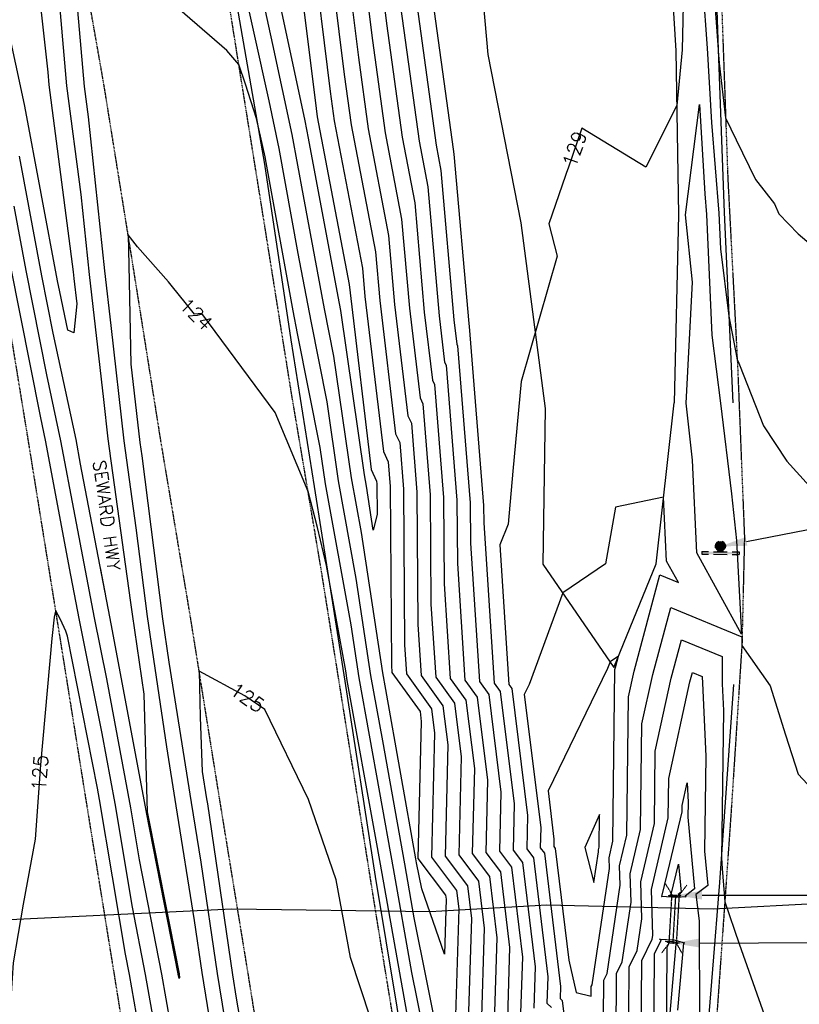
# Model space of a CAD drawing. Header units: feet. Extents: x 351431 to 355879, y 310968 to 329728.
# Tile 219 of 254: x 352768 to 352987, y 326291 to 326568. Entities that reach past the tile are written whole.
import ezdxf

# ---------------------------------------------------------------- set-up
doc = ezdxf.new("R2010")
doc.units = ezdxf.units.FT
doc.header["$MEASUREMENT"] = 0
doc.linetypes.add('D10', pattern=[0.15, 0.1, -0.05])
doc.linetypes.add('D25', pattern=[0.375, 0.25, -0.125])
for name, color, linetype in [('ELTCH-EG1', 253, 'Continuous'), ('ELTCN-EG1', 251, 'Continuous'), ('ELTT', 3, 'Continuous'), ('ELUDC', 153, 'D10'), ('ELUTU', 153, 'UT'), ('ELYSP', 1, 'D25'), ('ELYSS', 2, 'Continuous'), ('ESFS', 153, 'Continuous'), ('ESMask', 155, 'Continuous'), ('ESUD-CMP', 13, 'D10'), ('ETFS', 6, 'Continuous'), ('ETRC', 2, 'Continuous'), ('ETTC', 252, 'Continuous'), ('ETUD', 4, 'Continuous')]:
    doc.layers.add(name, color=color, linetype=linetype)
doc.styles.add('L180', font='simplex.shx', dxfattribs={"height": 3.6})
doc.styles.add('L80', font='simplex', dxfattribs={"height": 4})
doc.styles.add('ROMANSM', font='romansm.shx')
doc.linetypes.add('UT', pattern='A,0.25,-0.07,0.07,-0.07,0.07,-0.07,0.25,-0.08,["UT",ROMANSM,S=0.08,R=0,X=-0.04,Y=-0.04],-0.15', length=1.08)

# ---------------------------------------------------------------- blocks, each defined once
blk = doc.blocks.new('ESIPUBSIGN')
at = {"layer": 'ESMask'}
h = blk.add_hatch(color=256, dxfattribs=at)
edge = h.paths.add_edge_path()
edge.add_arc((0, 0), 0.03, 90, 450)
for p, q in [((-0.03, 0.1047), (-0.0447, 0.1047)), ((-0.0447, 0.1047), (-0.0447, 0.066)), ((-0.03, 0.1047), (-0.03, 0.066)), ((-0.0447, 0.0381), (-0.0447, -0.0393)), ((-0.03, 0.0381), (-0.03, -0.0393)), ((-0.0447, -0.0672), (-0.0447, -0.1059)), ((-0.03, -0.1059), (-0.0447, -0.1059)), ((-0.03, -0.0672), (-0.03, -0.1059))]:
    blk.add_line(p, q)
for start, end in [(144.2314, 216.3563), (17.9702, 107.0495), (253.5383, 340.7883)]:
    blk.add_arc((0, 0), 0.03, start, end)
blk.add_solid([(-0.0447, -0.1059), (-0.03, -0.1059), (-0.0447, 0.1047), (-0.03, 0.1047)], dxfattribs=at)

msp = doc.modelspace()

# ---------------------------------------------------------------- linework, layer by layer
at = {"layer": 'ELTCH-EG1', "flags": 128}
for points, elevation in [([(352845.39, 326590.67), (352851.29, 326543.19), (352851.62, 326540.82), (352860.63, 326493.59), (352860.84, 326491.21), (352866.8, 326441.43), (352868.34, 326438.17), (352868.41, 326437.37), (352868.46, 326428.73), (352867.4, 326424.37), (352865.52, 326436.73), (352864.94, 326439.9), (352858.27, 326486.25), (352857.48, 326490.2), (352849.13, 326534.79), (352848.24, 326539.71), (352840.22, 326577.06)], 120), ([(352868.65, 326586.98), (352871.12, 326567.11), (352875.52, 326535.11), (352879.06, 326516.53), (352881.74, 326485.8), (352884.03, 326466.63), (352884.63, 326465.38), (352887.2, 326433.56), (352887.35, 326409.2), (352889.09, 326382.52), (352893.47, 326376.43), (352895.87, 326357.17), (352895.28, 326333.17), (352900.14, 326326.73), (352902.23, 326309.44), (352901.48, 326285.58)], 125), ([(352960.2, 326577.12), (352961.45, 326560.11), (352962.65, 326539.23), (352964.78, 326513.68), (352965.24, 326503.62), (352967.6, 326484.61), (352969.83, 326472.91), (352969.94, 326472.19), (352970.2, 326471.85), (352970.59, 326470.91), (352977.28, 326453.71), (352983.9, 326443.75), (352990.31, 326436.77)], 130), ([(352932.27, 326287.12), (352932.35, 326297.56), (352933.27, 326299.43), (352936.95, 326324.25), (352936.79, 326329.74), (352938.79, 326338.34), (352939.26, 326377.39), (352940.85, 326384.6), (352948.15, 326411.73), (352953.34, 326409.58), (352950.01, 326415.63), (352949.19, 326433.66), (352935.66, 326430.84), (352932.81, 326414.82), (352920.75, 326406.64), (352911.31, 326380.82), (352909.92, 326377.98), (352914.56, 326340.59), (352914.42, 326334.86)], 130), ([(352914.42, 326334.86), (352915.58, 326333.32), (352920.13, 326295.77), (352920.02, 326292.37), (352920.61, 326291.81), (352925.95, 326248.89)], 130), ([(352954.13, 326322.32), (352953.3, 326321.7), (352954.02, 326321.27), (352952.67, 326321.14), (352950.6, 326321.28), (352951.28, 326321.66), (352953.39, 326330.24), (352954.13, 326322.32)], 125), ([(352949.95, 326277.43), (352950.18, 326306.78), (352950.75, 326307.93), (352949.71, 326308.55), (352951.9, 326308.45), (352953.57, 326308), (352952.64, 326307.68), (352949.95, 326277.43)], 125)]:
    msp.add_lwpolyline(points, dxfattribs=dict(at, elevation=elevation))
at = {"layer": 'ELTCN-EG1', "flags": 128}
for points, elevation in [([(352763.42, 326653.9), (352768.37, 326620.37), (352770.84, 326597.46), (352775.7, 326553.38), (352776.01, 326549.78), (352782.87, 326497.1), (352783.07, 326495.24), (352783.89, 326488.06), (352782.98, 326479.98), (352781.38, 326480.65), (352779.06, 326491.52), (352778.45, 326494.55), (352769.21, 326543.8), (352767.99, 326549.53), (352760.77, 326582.83)], 121), ([(352961.8, 326596.86), (352964.52, 326559.82), (352964.54, 326559.41), (352964.64, 326558.28), (352964.86, 326555.97), (352966.66, 326540.48), (352969.59, 326534.35), (352975.08, 326523.12), (352980.43, 326516.33), (352981.63, 326513.46), (352987.09, 326507.87), (352996.79, 326499.7), (353004.06, 326496.66), (353012.41, 326497.79), (353012.8, 326521.44), (353012.56, 326538.46), (353011.78, 326556.53), (353011.36, 326562.8), (353011.36, 326570.95)], 131), ([(352854.7, 326589.19), (352859.22, 326552.76), (352861.18, 326538.54), (352868.01, 326502.77), (352869.2, 326489.04), (352873.69, 326451.51), (352874.86, 326449.05), (352875.93, 326435.84), (352876.2, 326392.05), (352876.73, 326383.81), (352883.79, 326374), (352884.65, 326367.11), (352883.8, 326332.16), (352890.87, 326322.78), (352891.49, 326317.64), (352890.36, 326281.51)], 122), ([(352859.35, 326588.46), (352863.19, 326557.54), (352865.96, 326537.39), (352871.69, 326507.36), (352873.38, 326487.96), (352877.14, 326456.55), (352878.11, 326454.49), (352879.68, 326435.08), (352879.92, 326397.77), (352880.85, 326383.38), (352887.02, 326374.81), (352888.39, 326363.8), (352887.63, 326332.49), (352893.96, 326324.1), (352895.07, 326314.9), (352894.06, 326282.86)], 123), ([(352864, 326587.72), (352867.15, 326562.33), (352870.74, 326536.25), (352875.38, 326511.95), (352877.56, 326486.88), (352880.59, 326461.59), (352881.37, 326459.94), (352883.44, 326434.32), (352883.63, 326403.48), (352884.97, 326382.95), (352890.25, 326375.62), (352892.13, 326360.48), (352891.45, 326332.83), (352897.05, 326325.41), (352898.65, 326312.17), (352897.77, 326284.22)], 124), ([(352883.02, 326581.46), (352889.86, 326531.68), (352890.12, 326530.3), (352894.28, 326482.55), (352894.38, 326481.75), (352894.4, 326481.7), (352898.48, 326431.28), (352898.51, 326426.36), (352901.45, 326381.24), (352903.15, 326378.87), (352907.08, 326347.22), (352906.77, 326334.18), (352909.41, 326330.68), (352912.97, 326301.24), (352912.61, 326289.66)], 128), ([(352879.05, 326576.68), (352885.08, 326532.82), (352886.44, 326525.71), (352890.1, 326483.63), (352890.93, 326476.71), (352891.14, 326476.26), (352894.72, 326432.04), (352894.79, 326420.64), (352897.33, 326381.67), (352899.93, 326378.06), (352903.35, 326350.54), (352902.94, 326333.84), (352906.32, 326329.37), (352909.39, 326303.97), (352908.9, 326288.3)], 127), ([(352875.08, 326571.89), (352880.3, 326533.96), (352882.75, 326521.12), (352885.92, 326484.71), (352887.48, 326471.67), (352887.89, 326470.82), (352890.96, 326432.8), (352891.07, 326414.92), (352893.21, 326382.09), (352896.7, 326377.25), (352899.61, 326353.85), (352899.11, 326333.51), (352903.23, 326328.05), (352905.81, 326306.7), (352905.19, 326286.94)], 126), ([(352961.23, 326513.31), (352962.78, 326479.3), (352965.17, 326460.07), (352968.3, 326434.6), (352969.69, 326421.45), (352971.15, 326395.03), (352958.53, 326417.94), (352957.35, 326444.03), (352955.55, 326460.07), (352957.31, 326494.24), (352955.39, 326513.2), (352959.3, 326544.28), (352960.75, 326519.06), (352961.23, 326513.31)], 129), ([(352935.78, 326281.23), (352935.92, 326299.41), (352937.51, 326302.66), (352940.01, 326319.52), (352939.78, 326327.5), (352942.69, 326339.99), (352943.04, 326369.72), (352946.1, 326383.61), (352951.2, 326402.57), (352971.19, 326394.28), (352971.19, 326393.7), (352971.2, 326393.01), (352971.22, 326391.79), (352979.18, 326380.47), (352983.49, 326366.66), (352987.1, 326355.61), (353001.48, 326340.21)], 129), ([(352939.28, 326275.34), (352939.49, 326301.25), (352941.75, 326305.89), (352943.08, 326314.79), (352942.76, 326325.26), (352946.58, 326341.64), (352946.82, 326362.05), (352951.35, 326382.62), (352954.26, 326393.41), (352965.63, 326388.69), (352965.63, 326388.36), (352965.72, 326380.98), (352966.07, 326373.49), (352965.53, 326331.89), (352965.67, 326329.02), (352966.41, 326319.55), (352970.45, 326307.8), (352977.59, 326287.54)], 128), ([(352918.25, 326335.19), (352918.67, 326334.64), (352922.49, 326303.12), (352924.55, 326294.02), (352928.77, 326293.01), (352928.79, 326295.72), (352929.03, 326296.21), (352933.89, 326328.97), (352933.8, 326331.98), (352934.9, 326336.69), (352935.47, 326385.05), (352935.59, 326385.59), (352936.46, 326388.82), (352934.1, 326387.22), (352933.4, 326385.31), (352916.62, 326350.85), (352918.3, 326337.28), (352918.25, 326335.19)], 131), ([(352942.79, 326269.45), (352943.05, 326303.09), (352945.99, 326309.11), (352946.14, 326310.07), (352945.75, 326323.03), (352950.47, 326343.29), (352950.61, 326354.38), (352956.61, 326381.63), (352957.31, 326384.24), (352960.07, 326383.1), (352960.07, 326383.02), (352960.09, 326381.23), (352961.07, 326360.6), (352960.72, 326333.84), (352961.61, 326324.17), (352958.22, 326321.62), (352959.18, 326314.26), (352959.33, 326286.67)], 127), ([(352956.06, 326347.7), (352956, 326343.43), (352957.87, 326323.24), (352955.21, 326321.24), (352955.53, 326321.05), (352952.8, 326320.78), (352948.61, 326321.08), (352948.69, 326321.12), (352950.98, 326330.42), (352954.37, 326344.94), (352954.39, 326346.71), (352955.8, 326353.13), (352956.06, 326347.7)], 126), ([(352929.54, 326325.02), (352930.83, 326333.7), (352930.82, 326334.22), (352931.01, 326335.04), (352931.11, 326344.16), (352926.99, 326334.92), (352929.54, 326325.02)], 132), ([(352946.29, 326263.56), (352946.62, 326304.94), (352948.49, 326308.77), (352948, 326309.06), (352952.03, 326308.87), (352955.08, 326308.04), (352954.79, 326307.94), (352953.11, 326289.08)], 126), ([(352951.78, 326308.03), (352952.06, 326307.96), (352951.74, 326307.85), (352951.41, 326308.05), (352951.78, 326308.03)], 124)]:
    msp.add_lwpolyline(points, dxfattribs=dict(at, elevation=elevation))
at = {"layer": 'ELTT', "flags": 128}
for points in [[(352914.31, 326743.13), (352893.62, 326738.05), (352877.39, 326707.63), (352890.41, 326664.3), (352895.87, 326600.64), (352899.69, 326558.32), (352908.99, 326510.97), (352915.78, 326458.58), (352915.14, 326414.79), (352935.17, 326385.67), (352947.11, 326414.85), (352952.13, 326460.22)], [(352914.31, 326743.13), (352932.43, 326736.97), (352935.95, 326707.96), (352932.16, 326656.46), (352949.49, 326610), (352952.64, 326559.44), (352953.39, 326513.19), (352952.13, 326460.22)]]:
    msp.add_lwpolyline(points, dxfattribs=at)
at = {"layer": 'ELUDC', "flags": 128}
msp.add_lwpolyline([(352952.54, 326321.48), (352951.75, 326307.95)], dxfattribs=at)
at = {"layer": 'ELUTU', "flags": 128}
msp.add_lwpolyline([(352652.87, 326314.73), (352660.19, 326314.59), (352707.29, 326313.16), (352753.19, 326314.02), (352827.55, 326317.59), (352883.38, 326316.91), (352916.24, 326318.74), (352963.13, 326317.63), (353027.14, 326321.03), (353057.6, 326327.29), (353067.97, 326330.84)], dxfattribs=at)
at = {"layer": 'ELYSP', "flags": 128}
for points in [[(351862.52, 329554.66), (351868.48, 329538.31), (351869.42, 329535.95), (351870.63, 329533.34), (351871.84, 329531.02), (351898.68, 329481.43), (351924.63, 329434.28), (351928.34, 329428.36), (351931.88, 329424.34), (351933, 329422.54), (351952.19, 329389.41), (351978.48, 329342.28), (352004.81, 329294.75), (352030.84, 329247.33), (352060.63, 329194.08), (352086.79, 329146.62), (352116.65, 329092.67), (352140.95, 329048.32), (352164.81, 329004.89), (352188.15, 328962.14), (352212.85, 328916.49), (352228.2, 328887.95), (352236.33, 328872.41), (352258.49, 328829.36), (352280.54, 328783.38), (352290.03, 328762.79), (352309.71, 328719.23), (352329.72, 328673.69), (352349.1, 328626.81), (352367.07, 328581.15), (352373.57, 328564.01), (352390.32, 328517.88), (352406.22, 328471.17), (352421.7, 328424.27), (352436.86, 328376.11), (352450.25, 328329.8), (352462.61, 328281.12), (352475.09, 328231.87), (352486.25, 328185.11), (352496.74, 328135.09), (352505.62, 328086.27), (352514.54, 328033.94), (352521.76, 327989.77), (352531.3, 327933.73), (352538.7, 327889.39), (352547.72, 327833.41), (352554.93, 327789.91), (352563.81, 327734.73), (352571.11, 327689.55), (352579.84, 327635.26), (352587.38, 327589.57), (352596.28, 327533.25), (352603.29, 327489.34), (352612.56, 327432.99), (352619.66, 327389.61), (352628.79, 327333.57), (352636.36, 327289.78), (352645.14, 327234.58), (352652.62, 327189.46), (352661.63, 327134.08), (352668.69, 327089.35), (352675.89, 327044.48), (352682.73, 327000.59), (352686.56, 326976.32), (352694.26, 326927.21), (352698.66, 326895.64), (352706.97, 326847.16), (352714.25, 326799.55), (352722.48, 326747.2), (352729.75, 326701.34), (352737.97, 326649.53), (352746.56, 326595.61), (352754.07, 326548.63), (352762.09, 326498.76), (352770.28, 326448.66), (352778.28, 326399.02), (352786.42, 326348.21), (352794.41, 326298.89), (352802.47, 326248.63), (352810.51, 326199.31), (352818.65, 326148.92), (352826.64, 326099.4), (352835.05, 326048.43), (352843, 325999.3), (352851.33, 325946.41), (352858.97, 325899.03), (352867.02, 325848.86), (352874.94, 325799.46), (352883.36, 325747.23), (352891.16, 325699.21), (352899.48, 325647.1), (352907.27, 325599.21), (352915.42, 325548.05), (352923.22, 325499.12), (352931.65, 325447.72), (352940.42, 325398.62), (352949.15, 325347.91), (352957.47, 325299.11), (352966.11, 325246.23), (352973.26, 325199.22), (352981.71, 325147.47), (352989.51, 325099.49), (352994.9, 325068.59), (353000.4, 325032.81), (353006.91, 324993.6), (353012.12, 324957.22), (353021.58, 324898.88), (353029.63, 324849.76), (353037.69, 324799.9), (353045.8, 324751.02), (353054.11, 324701.43), (353062.02, 324652.29), (353070.04, 324602.96), (353077.96, 324553.87), (353085.91, 324505.09), (353094.14, 324454.84), (353102.2, 324406.14), (353110.06, 324356.36), (353118.02, 324307.22), (353125.92, 324257.7), (353133.91, 324207.71), (353141.65, 324159.13), (353149.64, 324109.53), (353157.86, 324060.15), (353165.85, 324010.86), (353173.75, 323961.19), (353181.54, 323912.02), (353189.31, 323862.86), (353197.18, 323812.79), (353205.17, 323763.84), (353213.16, 323713.91), (353220.85, 323664.89), (353228.93, 323615.88), (353236.82, 323566.31), (353244.93, 323517.07), (353252.73, 323467.46), (353260.77, 323417.72), (353268.41, 323368.86), (353276.49, 323319.6), (353284.34, 323270.41), (353292.33, 323221.36), (353299.99, 323171.68), (353307.93, 323122.47), (353316.1, 323072.76), (353323.86, 323023.29), (353332.53, 322971.2), (353340.22, 322922.22), (353347.13, 322874.57), (353353.74, 322823.54), (353359.62, 322773.77), (353365.17, 322724.35), (353370.3, 322674.05), (353375.32, 322625.03), (353379.87, 322575.18), (353384.18, 322525.33), (353387.85, 322475.76), (353391.39, 322426.12), (353394.47, 322376.08), (353397.29, 322326.88), (353399.17, 322276.61), (353401.08, 322227.34), (353402.1, 322175.29), (353403.06, 322127.63), (353403.66, 322075.2), (353403.64, 322026.39), (353403.67, 321975.84), (353403.97, 321926.36), (353403.89, 321875.83), (353404, 321870.12), (353405.85, 321868.24), (353409.01, 321827.04), (353412.79, 321812.81), (353417.65, 321807.44), (353422.66, 321811.83), (353426.67, 321827.75), (353429.86, 321842.46), (353429.64, 321876.49), (353429.54, 321926.15), (353429.75, 321976.4), (353429.79, 322027.56), (353429.97, 322076.64), (353429.72, 322128.27), (353429.25, 322177.1), (353428.85, 322227.79), (353428.22, 322277.97), (353427.15, 322328.04), (353425.56, 322378.43), (353423.62, 322427.85), (353421.45, 322478.53), (353418.44, 322525.97), (353414.47, 322578.5), (353410.55, 322629.29), (353406.58, 322678.66), (353401.12, 322728.54), (353395.2, 322777.93), (353389.23, 322827.82), (353382.69, 322878.03), (353375.18, 322928.17), (353367.76, 322976.62), (353359.81, 323029.14), (353352.32, 323077.72), (353344.64, 323128.12), (353336.86, 323177.53), (353329.17, 323226.11), (353321.25, 323275.45), (353313.08, 323325.09), (353304.98, 323374.58), (353296.9, 323424.28), (353289.12, 323472.69), (353281.01, 323522.56), (353272.96, 323571.98), (353264.82, 323621.91), (353256.83, 323670.94), (353248.87, 323720.32), (353240.85, 323769.6), (353233.06, 323818.82), (353224.88, 323868.78), (353216.97, 323917.79), (353209, 323967.62), (353201.01, 324016.34), (353192.87, 324065.93), (353184.88, 324115.09), (353176.89, 324164.41), (353168.84, 324213.83), (353160.97, 324263.08), (353152.94, 324312.58), (353144.91, 324361.58), (353136.98, 324411.25), (353129.01, 324459.9), (353120.97, 324509.72), (353111.8, 324559.29), (353103.71, 324608.2), (353096.64, 324657.7), (353088.4, 324707.05), (353080.52, 324756.9), (353072.54, 324806.18), (353064.63, 324854.91), (353056.29, 324905.17), (353046.88, 324963), (353040.5, 325001.65), (353034.51, 325038.43), (353032.08, 325056.91), (353025.4, 325088.03), (353026.74, 325090.76), (353025.08, 325099.84), (353017.26, 325149.09), (353009.07, 325199.67), (353001.18, 325249.31), (352992.9, 325300.49), (352985.13, 325349.2), (352977.11, 325399.98), (352969.08, 325449.2), (352960.89, 325500.26), (352953.27, 325549.21), (352944.97, 325600.34), (352937.08, 325649), (352928.75, 325700.88), (352920.89, 325749.35), (352912.73, 325800.14), (352904.9, 325849.4), (352896.71, 325900.39), (352888.84, 325949.1), (352880.4, 326000.29), (352872.64, 326049.08), (352864.39, 326099.28), (352856.34, 326149.02), (352848.26, 326199.2), (352840.19, 326249.08), (352832.22, 326298.89), (352824.01, 326349.18), (352815.93, 326399.61), (352807.57, 326449.38), (352799.67, 326499.18), (352791.56, 326549.6), (352782.84, 326599.22), (352774.42, 326655.56), (352766.72, 326704.51), (352759.08, 326752.71), (352751.12, 326803.37), (352743.48, 326851.72), (352736.98, 326891.46), (352731.78, 326926.57), (352723.7, 326979.14), (352719.25, 327005.2), (352712.08, 327050.01), (352704.85, 327094.46), (352697.35, 327139.97), (352688.23, 327195.49), (352680.89, 327240.25), (352672.13, 327294.7), (352664.68, 327340.33), (352655.67, 327395.92), (352648.53, 327439.83), (352639.52, 327495.27), (352632.47, 327539.74), (352623.57, 327595.47), (352616.32, 327639.82), (352607.25, 327696.56), (352600.2, 327740.15), (352591.08, 327795.89), (352583.74, 327839.91), (352574.34, 327896.71), (352567.07, 327939.86), (352557.56, 327996.32), (352550.22, 328040.19), (352541.44, 328091.31), (352531.4, 328143.34), (352531.45, 328143.34), (352520.62, 328192.63), (352509.03, 328240.63), (352496.55, 328290.59), (352483.55, 328339.04), (352470.58, 328386.05), (352455.86, 328435.02), (352438.97, 328481.36), (352424.2, 328530.36), (352407.62, 328575.42), (352400.09, 328594.71), (352382.61, 328639.43), (352363.23, 328687.59), (352344.26, 328731.71), (352323.27, 328778.58), (352313.92, 328797.66), (352289.67, 328845.52), (352266.59, 328888.4), (352258.52, 328902.89), (352241.23, 328932.66), (352222.63, 328964.17), (352215.23, 328975.86), (352188.32, 329018), (352161.34, 329060.22), (352134.23, 329102.69), (352100.69, 329155.16), (352074.93, 329201.67), (352045.48, 329255.23), (352019.65, 329301.99), (351992.93, 329350.38), (351967.17, 329397.28), (351942.01, 329443.17), (351916.49, 329489.9), (351902.82, 329514.6), (351891.6, 329531.22), (351884.34, 329540.62), (351870.15, 329558.58, 1.1946), (351862.45, 329554.85)], [(352669.31, 326840.93), (352677.33, 326790.8), (352685.12, 326741.63), (352692.68, 326692.33), (352700.79, 326642.52), (352708.71, 326593.13), (352716.56, 326544.1), (352724.39, 326494.75), (352732.31, 326445.28), (352740.5, 326396.07), (352748.52, 326346.78), (352756.55, 326297.83), (352765.17, 326247.85), (352772.79, 326198.85), (352780.82, 326149.55), (352788.93, 326099.86), (352789.46, 326095.44), (352787.74, 326095.71), (352785.97, 326098.57), (352769.08, 326147.44), (352750.49, 326195.2), (352732.36, 326242.65), (352714.34, 326290.18), (352695.73, 326337.75), (352677.36, 326385.81), (352671.31, 326401.44), (352652.58, 326449.25), (352633.95, 326496.99), (352614.26, 326547.05), (352593.4, 326600.3), (352572.27, 326654.15), (352552.21, 326704.8), (352532.03, 326757.14), (352511.78, 326807.7), (352491.79, 326859.43), (352489.07, 326865.88), (352482.85, 326881.64), (352481.96, 326884.08), (352478.73, 326892.72, -0.387923), (352480.89, 326896.38), (352490.59, 326896.88), (352495.74, 326896.99), (352547.34, 326896.98), (352611.91, 326897.16), (352663.21, 326897.2), (352713.18, 326897.39), (352764.07, 326897.1), (352815.19, 326897.09), (352834.19, 326897.1), (352884.99, 326897.18), (352941.91, 326897.36), (352945.23, 326897.33), (352948.07, 326897.35, -0.343653), (352955.1, 326892.59), (352955.27, 326889.92), (352955.99, 326849.83), (352955.47, 326840.72), (352956.55, 326786.31), (352958.6, 326733.13), (352961.11, 326680.34), (352963.2, 326628.51), (352965.4, 326575.97), (352967.27, 326523.24), (352970, 326470.96), (352971.95, 326422.3), (352971.3, 326394.39), (352971.35, 326393.86), (352968.23, 326345.53), (352964.31, 326289.65), (352959.96, 326237.31), (352956.51, 326185.44), (352953.03, 326134.96), (352949.28, 326082.51), (352947.5, 326029.85), (352947.29, 325978.11), (352949.25, 325926.05), (352951.86, 325876.73), (352953.27, 325824.71), (352952.57, 325822.12), (352950.49, 325821.49), (352947.43, 325822.57), (352939.49, 325871.34), (352931.53, 325920.36), (352923.69, 325970.01), (352915.85, 326018.85), (352907.87, 326068.63), (352899.89, 326117.32), (352892.07, 326167.26), (352884.3, 326216.71), (352876.4, 326266.05), (352868.33, 326315.28), (352860.49, 326364.65), (352852.55, 326414.29), (352844.24, 326463.55), (352836.39, 326512.77), (352828.44, 326562.2), (352820.67, 326611.62), (352812.85, 326660.91), (352805.04, 326710.37), (352797.43, 326759.71), (352789.56, 326808.98), (352781.81, 326858.48), (352777.18, 326889.71), (352770.83, 326931.74), (352764.73, 326967.78), (352762.99, 326979.17), (352757.68, 327011.78), (352750.3, 327056.04), (352741.08, 327111.96), (352732.89, 327161.11), (352725.19, 327210.71), (352717, 327260.27), (352708.89, 327309.56), (352701.17, 327358.85), (352692.8, 327407.84), (352684.75, 327457.55), (352676.89, 327506.79), (352668.89, 327556.28), (352663.11, 327596.51), (352661.91, 327599.5), (352666.75, 327599.31), (352671.43, 327600.91), (352673.58, 327596.98), (352688.25, 327559.15), (352705.74, 327511.22), (352723.35, 327462.77), (352741.16, 327415.34), (352761.84, 327368.02), (352784.32, 327321.64), (352806.98, 327275.77), (352830.16, 327228.36), (352852.86, 327181.53), (352875.43, 327135.27), (352898.73, 327088.17), (352921.62, 327041.43), (352935.71, 327016.32), (352939.95, 327008.78), (352944.02, 327001.83), (352950.93, 326987.65), (352953.83, 326981.89), (352957.34, 326973.5, -0.461442), (352953.1, 326968.71), (352947.07, 326968.55), (352938.59, 326968.51), (352887.06, 326968.33), (352834.92, 326968.41), (352765.72, 326968.2), (352715.08, 326968.23), (352663.71, 326967.92), (352612.26, 326968.2), (352598.01, 326968.01), (352544.89, 326967.82), (352494, 326967.75), (352469.81, 326967.69), (352463.49, 326967.73), (352460.89, 326967.73), (352456.68, 326972.72), (352455.58, 326972.63), (352456.38, 326977.4), (352456.85, 326980.75), (352461.61, 327008.27), (352462.65, 327013.78), (352462.82, 327014.6), (352464.73, 327025.76), (352471.22, 327076.33), (352477.38, 327126.05), (352483.66, 327176.67), (352489.81, 327226.52), (352495.63, 327275.78), (352502.04, 327325.95), (352508.17, 327377.49), (352513.96, 327426.07), (352518.69, 327476.29), (352521.89, 327527.81), (352523.21, 327577.57), (352524.96, 327603.15), (352527.06, 327610.52), (352529.97, 327613.88), (352534.11, 327615.57), (352538.8, 327615.57), (352542.17, 327613.86), (352544.23, 327610.85), (352548.46, 327587.45), (352557.12, 327538.03), (352564.8, 327488.59), (352573.35, 327439.22), (352581.53, 327389.72), (352589.66, 327340.53), (352597.61, 327291.05), (352605.22, 327242.1), (352613.36, 327192.34), (352621.44, 327143.28), (352628.96, 327093.63), (352637.1, 327044.5), (352644.72, 326997.64), (352648.24, 326974.74), (352656.35, 326922.87), (352660.02, 326891.46), (352669.31, 326840.93)]]:
    msp.add_lwpolyline(points, format="xyb", dxfattribs=at)
at = {"layer": 'ELYSS', "flags": 128}
for points in [[(352825.5, 326889.55), (352876.64, 326887.29), (352922.19, 326885.91), (352941.45, 326878.64), (352951.58, 326851.05), (352954.55, 326798.26), (352957.38, 326735.56), (352958.23, 326707.4), (352960.45, 326658.37), (352962.86, 326609.89), (352964.58, 326559.82), (352966.27, 326513.84), (352968.71, 326460.25)], [(352783.94, 326854.43), (352791.77, 326800.6), (352802.94, 326744.83), (352810.07, 326689), (352817.87, 326638.86), (352827.29, 326581.97), (352836.77, 326527.44), (352844.12, 326477.99), (352850.75, 326436.64), (352859.33, 326381.79), (352867.89, 326326.75), (352877.04, 326271.74)], [(352961.07, 326276.17), (352965.05, 326325.02), (352968.93, 326380.84)]]:
    msp.add_lwpolyline(points, dxfattribs=at)
at = {"layer": 'ESUD-CMP', "flags": 128}
for points in [[(352949.72, 326324.65), (352951.54, 326321.54)], [(352955.71, 326324.3), (352953.54, 326321.42)], [(352950.76, 326308.01), (352948.59, 326305.13)], [(352952.75, 326307.89), (352954.58, 326304.78)]]:
    msp.add_lwpolyline(points, dxfattribs=at)
msp.add_lwpolyline([(352953.54, 326321.42), (352952.75, 326307.89), (352950.76, 326308.01), (352951.54, 326321.54)], close=True, dxfattribs=at)
at = {"layer": 'ETFS', "linetype": 'ByBlock', "lineweight": -2}
msp.add_lwpolyline([(352972.53, 326421.17), (353186.54, 326462.72)], dxfattribs=at)
at = {"layer": 'ETFS'}
msp.add_solid([(352972.77, 326419.94), (352965.17, 326419.74), (352972.29, 326422.4)], dxfattribs=at)
at = {"layer": 'ETUD', "linetype": 'ByBlock', "lineweight": -2}
for points in [[(352960.04, 326321.48), (353146.91, 326321.45)], [(352959.25, 326307.99), (353208.76, 326309.4)]]:
    msp.add_lwpolyline(points, dxfattribs=at)
at = {"layer": 'ETUD'}
for points in [[(352960.04, 326320.23), (352952.54, 326321.48), (352960.04, 326322.73)], [(352959.26, 326306.74), (352951.75, 326307.95), (352959.25, 326309.24)]]:
    msp.add_solid(points, dxfattribs=at)

# ---------------------------------------------------------------- block references
at = {"layer": 'ESFS', "xscale": 50.00000000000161, "yscale": 50.00000000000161, "zscale": 50.00000000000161, "rotation": 89.41950782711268}
msp.add_blockref('ESIPUBSIGN', (352965.17, 326419.74), dxfattribs=at)

# ---------------------------------------------------------------- next in the draw order: texts
at = {"layer": 'ETRC', "insert": (352791.98, 326444.21), "char_height": 3.6, "width": 35.8758, "attachment_point": 1, "rotation": 277.7612, "style": 'L180', "bg_fill": 3, "box_fill_scale": 1.5, "bg_fill_color": 256, "bg_fill_true_color": 13158600, "bg_fill_transparency": 16324528}
msp.add_mtext('SEWARD HWY', dxfattribs=at)
at = {"layer": 'ETTC', "char_height": 4, "attachment_point": 5, "style": 'L80', "bg_fill": 3, "box_fill_scale": 1.2, "bg_fill_color": 256}
for s, insert, rotation, bg_fill_transparency in [('{129}', (352924.1, 326531.74, 129), 70.9769, 7019929), ('{124}', (352817.49, 326485.23, 124), 315.7514, 7019894), ('{125}', (352831.91, 326377.17, 125), 325.3131, 7019899), ('{125}', (352773.45, 326355.92, 125), 85.9992, 7019904)]:
    msp.add_mtext(s, dxfattribs=dict(at, insert=insert, rotation=rotation, bg_fill_transparency=bg_fill_transparency))

# ---------------------------------------------------------------- next in the draw order: linework, layer by layer
at = {"layer": 'ELTCH-EG1', "elevation": 125, "flags": 128}
for points in [[(352805.95, 326257.77), (352798.67, 326299.1), (352797.56, 326304.81), (352790.28, 326348.46), (352789.69, 326351.62), (352781.21, 326394.42), (352780.75, 326395.83), (352779.31, 326399.12), (352777.99, 326401.58), (352777.88, 326401.5), (352777.5, 326399.8), (352776.83, 326393.8), (352773.61, 326358.24), (352772.14, 326337.28), (352768.75, 326318.94), (352765.91, 326302.44), (352764.8, 326285.08)], [(352872.35, 326269.42), (352860.97, 326303.87), (352856.89, 326325.76), (352849.11, 326348.47), (352836.83, 326373.77), (352831.21, 326377.66), (352818.33, 326384.62), (352818.62, 326371.6), (352819.2, 326356.36), (352820.44, 326348.59), (352820.66, 326347.2), (352827.71, 326299.04), (352828.78, 326292.46), (352836.39, 326248.27)]]:
    msp.add_lwpolyline(points, dxfattribs=at)
at = {"layer": 'ELTCN-EG1', "flags": 128}
for points, elevation in [([(352886.18, 326279.11), (352878.94, 326315.12), (352876.24, 326330.33), (352870.09, 326364.93), (352866.74, 326383.41), (352862.59, 326410.69), (352857.57, 326438.21), (352854.36, 326460.48), (352849.85, 326483.22), (352846.27, 326502.33), (352840.91, 326531.87), (352838.01, 326545.35), (352829.61, 326583.53), (352828.56, 326591), (352818.48, 326639.07), (352818.11, 326640.58), (352815.96, 326651.14), (352815.36, 326649.88), (352815.32, 326645.34), (352808.6, 326656.04), (352787.05, 326685.34), (352785.67, 326686.33), (352766.91, 326703.28)], 122), ([(352955.26, 326597.38), (352954.41, 326559.7), (352952.89, 326544.02), (352944.16, 326526.59), (352926.14, 326537.65), (352916.83, 326510.64), (352919.19, 326501.52), (352909.07, 326466.21), (352906.67, 326441), (352905.38, 326426.05), (352903, 326420.21), (352905.57, 326380.81), (352906.38, 326379.68), (352910.82, 326343.91), (352910.6, 326334.52), (352912.49, 326332), (352916.55, 326298.5), (352916.31, 326291.01), (352917.61, 326289.78)], 129), ([(352850.04, 326589.93), (352855.26, 326547.98), (352856.4, 326539.68), (352864.32, 326498.18), (352865.02, 326490.13), (352870.24, 326446.47), (352871.6, 326443.61), (352872.17, 326436.6), (352872.48, 326386.33), (352872.61, 326384.24), (352880.57, 326373.19), (352880.91, 326370.42), (352879.97, 326331.82), (352887.78, 326321.46), (352887.91, 326320.37), (352887.42, 326304.82), (352881.08, 326323.28), (352879.61, 326330.56), (352879.41, 326331.68), (352870.93, 326379.45), (352870.08, 326384.14), (352864.05, 326423.71), (352861.26, 326439.05), (352856.31, 326473.36), (352853.67, 326486.71), (352847.7, 326518.56), (352844.57, 326535.79), (352839.11, 326561.21), (352833.61, 326586.22)], 121), ([(352783.14, 326581.56), (352785.93, 326549.36), (352787.05, 326540.76), (352791.71, 326497.43), (352793.46, 326482.01), (352797.13, 326449.54), (352800.53, 326424.96), (352803.7, 326399.99), (352809.13, 326363.29), (352811.8, 326346.61), (352816.95, 326314.33), (352819.09, 326299.73), (352826.25, 326255.58)], 123), ([(352778.44, 326578.84), (352780.97, 326549.57), (352784.96, 326518.93), (352787.39, 326496.33), (352791.38, 326461.14), (352792.64, 326450.03), (352798.91, 326404.62), (352799.42, 326400.64), (352802.75, 326378.09), (352803.72, 326344.93), (352804.38, 326341.69), (352812.67, 326299.33), (352812.75, 326298.14), (352812.67, 326297.98), (352812.45, 326299.14), (352812.42, 326299.28), (352803.52, 326344.76), (352803.49, 326344.91), (352793.59, 326397.91), (352793.2, 326399.89), (352784.94, 326442.95), (352783.65, 326449.84), (352777.25, 326479.82), (352774.02, 326496.03), (352767.7, 326529.69)], 122), ([(352882.93, 326276.49), (352878.26, 326299.68), (352873.06, 326328.97), (352869.26, 326350.42), (352863.4, 326382.68), (352861.12, 326397.67), (352853.88, 326437.36), (352852.41, 326447.59), (352846.03, 326479.73), (352844.84, 326486.11), (352837.24, 326527.95), (352836.91, 326529.5), (352834.53, 326540.33), (352831.36, 326550.04), (352829.51, 326555.55), (352826.17, 326559.47), (352803.88, 326578.84)], 123), ([(352810.28, 326285.35), (352807.84, 326299.22), (352801.53, 326331.44), (352799.09, 326346.09), (352792.29, 326382.48), (352788.88, 326399.67), (352783.4, 326428.28), (352779.41, 326449.54), (352775.44, 326468.11), (352769.58, 326497.51), (352766.19, 326515.59)], 123), ([(352877.59, 326284.24), (352869.89, 326327.61), (352868.42, 326335.9), (352860.06, 326381.95), (352859.65, 326384.65), (352854.23, 326414.4), (352851.68, 326425.08), (352849.03, 326435.19), (352839.77, 326457.44), (352819.07, 326485.37), (352817.02, 326485.19), (352809.73, 326494.34), (352800.95, 326504.15), (352798.32, 326507.59), (352798.56, 326498.97), (352799.13, 326471.15), (352801.63, 326449.05), (352802.15, 326445.3), (352807.98, 326399.35), (352809.8, 326387.12), (352816.12, 326347.6), (352818.81, 326330.76), (352823.4, 326299.38), (352827.51, 326274.02)], 124), ([(352808.12, 326271.56), (352803.26, 326299.16), (352799.54, 326318.12), (352794.68, 326347.28), (352790.99, 326367.05), (352784.57, 326399.45), (352781.85, 326413.61), (352775.16, 326449.23), (352773.63, 326456.41), (352765.15, 326498.98)], 124)]:
    msp.add_lwpolyline(points, dxfattribs=dict(at, elevation=elevation))

doc.saveas('drawing.dxf')
